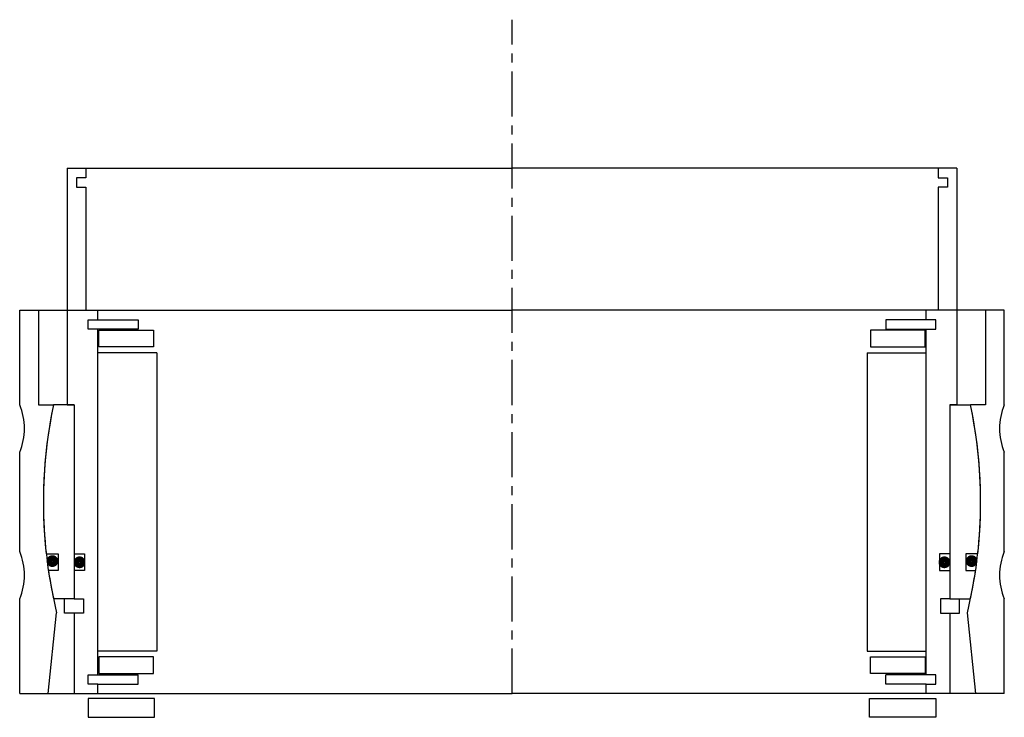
# Model space of a CAD drawing. Header units: millimetres. Extents: x -104 to 104, y -5 to 142.
import ezdxf

# ---------------------------------------------------------------- set-up
doc = ezdxf.new("R2010")
doc.units = ezdxf.units.MM
doc.header["$LTSCALE"] = 0.3
doc.header["$MEASUREMENT"] = 0
doc.linetypes.add('CENTER', pattern=[50.8, 31.75, -6.35, 6.35, -6.35])
doc.layers.get('0').update_dxf_attribs({"linetype": 'CONTINUOUS'})
doc.layers.add('Center', color=1, linetype='CENTER')

# ---------------------------------------------------------------- blocks, each defined once
blk = doc.blocks.new('house4S150')
for p, q in [((-104, 20.5), (-104, 40.5)), ((-104, 40.5), (-100, 40.5)), ((-100, 40.5), (0, 40.5)), ((-100, 40.5), (-100, 20.5)), ((100, 40.5), (0, 40.5)), ((100, 40.5), (100, 20.5)), ((104, 40.5), (100, 40.5)), ((104, 20.5), (104, 40.5)), ((-100, 20.5), (-96.85, 20.5)), ((100, 20.5), (96.85, 20.5)), ((-104, -10.5), (-104, 10.5)), ((104, -10.5), (104, 10.5)), ((-104, -40.5), (-104, -20.5)), ((104, -40.5), (104, -20.5)), ((-98, -40.5), (-96.19, -23.41)), ((98, -40.5), (96.19, -23.41)), ((-104, -40.5), (-98, -40.5)), ((-98, -40.5), (0, -40.5)), ((98, -40.5), (0, -40.5)), ((104, -40.5), (98, -40.5))]:
    blk.add_line(p, q)
for centre, radius, start, end in [((-116, 15.5), 13, 337.3801, 22.6199), ((0, 0), 99, 168.0493, 193.6783), ((0, 0), 99, 346.3217, 11.9507), ((116, 15.5), 13, 157.3801, 202.6199), ((-116, -15.5), 13, 337.3801, 22.6199), ((116, -15.5), 13, 157.3801, 202.6199)]:
    blk.add_arc(centre, radius, start, end)
blk = doc.blocks.new('innerhouse-4S150')
for p, q in [((-94, 70.5), (-94, 20.5)), ((-94, 70.5), (-90, 70.5)), ((-90, 70.5), (0, 70.5)), ((-90, 70.5), (-90, 68.5)), ((90, 70.5), (0, 70.5)), ((94, 70.5), (90, 70.5)), ((90, 70.5), (90, 68.5)), ((94, 70.5), (94, 20.5)), ((-92, 68.5), (-92, 66.5)), ((-90, 68.5), (-92, 68.5)), ((90, 68.5), (92, 68.5)), ((92, 68.5), (92, 66.5)), ((-92, 66.5), (-90, 66.5)), ((-90, 66.5), (-90, 40.5)), ((90, 66.5), (90, 40.5)), ((92, 66.5), (90, 66.5)), ((-90, 40.5), (-87.5, 40.5)), ((-87.5, 38.5), (-87.5, 40.5)), ((87.5, 38.5), (87.5, 40.5)), ((90, 40.5), (87.5, 40.5)), ((-89.5, 36.5), (-89.5, 38.5)), ((-89.5, 38.5), (-87.5, 38.5)), ((-87.5, 38.5), (-79, 38.5)), ((-79, 38.5), (-79, 36.5)), ((87.5, 38.5), (79, 38.5)), ((79, 38.5), (79, 36.5)), ((89.5, 38.5), (87.5, 38.5)), ((89.5, 36.5), (89.5, 38.5)), ((-79, 36.5), (-89.5, 36.5)), ((-87.5, -36.5), (-87.5, 36.5)), ((-87.25, 36.25), (-75.75, 36.25)), ((-87.25, 32.75), (-87.25, 36.25)), ((-75.75, 36.25), (-75.75, 32.75)), ((87.25, 36.25), (75.75, 36.25)), ((75.75, 36.25), (75.75, 32.75)), ((79, 36.5), (89.5, 36.5)), ((87.25, 32.75), (87.25, 36.25)), ((87.5, -36.5), (87.5, 36.5)), ((-75, 31.5), (-87.5, 31.5)), ((-75.75, 32.75), (-87.25, 32.75)), ((-75, 31.5), (-75, -31.5)), ((75, 31.5), (75, -31.5)), ((75, 31.5), (87.5, 31.5)), ((75.75, 32.75), (87.25, 32.75)), ((-92.5, 20.5), (-96.85, 20.5)), ((-94, 20.5), (-92.5, 20.5)), ((-92.5, 20.5), (-92.5, -11)), ((-92.5, 20.5), (-92.5, -20.5)), ((92.5, 20.5), (92.5, -11)), ((92.5, 20.5), (92.5, -20.5)), ((92.5, 20.5), (96.85, 20.5)), ((94, 20.5), (92.5, 20.5)), ((-98.39, -11), (-95.85, -11)), ((-95.85, -11), (-95.85, -14.5)), ((-92.5, -11), (-90.3, -11)), ((-90.3, -11), (-90.3, -14.5)), ((90.3, -11), (90.3, -14.5)), ((92.5, -11), (90.3, -11)), ((98.39, -11), (95.85, -11)), ((95.85, -11), (95.85, -14.5)), ((-95.85, -14.5), (-97.93, -14.5)), ((-92.5, -14.5), (-92.5, -20.5)), ((-90.3, -14.5), (-92.5, -14.5)), ((90.3, -14.5), (92.5, -14.5)), ((92.5, -14.5), (92.5, -20.5)), ((95.85, -14.5), (97.93, -14.5)), ((-92.5, -20.5), (-96.85, -20.5)), ((-94.5, -23.5), (-94.5, -20.5)), ((-92.5, -20.5), (-90.5, -20.5)), ((-90.5, -20.5), (-90.5, -23.5)), ((92.5, -20.5), (90.5, -20.5)), ((90.5, -20.5), (90.5, -23.5)), ((92.5, -20.5), (96.85, -20.5)), ((94.5, -23.5), (94.5, -20.5)), ((-92.5, -23.5), (-94.5, -23.5)), ((-92.5, -23.5), (-92.5, -40.5)), ((-90.5, -23.5), (-92.5, -23.5)), ((90.5, -23.5), (92.5, -23.5)), ((92.5, -23.5), (92.5, -40.5)), ((92.5, -23.5), (94.5, -23.5)), ((-75, -31.5), (-87.5, -31.5)), ((-75.75, -32.75), (-87.25, -32.75)), ((-87.25, -32.75), (-87.25, -36.25)), ((-75.75, -36.25), (-75.75, -32.75)), ((75, -31.5), (87.5, -31.5)), ((75.75, -32.75), (87.25, -32.75)), ((75.75, -36.25), (75.75, -32.75)), ((87.25, -32.75), (87.25, -36.25)), ((-89.5, -36.5), (-79, -36.5)), ((-89.5, -38.5), (-89.5, -36.5)), ((-87.25, -36.25), (-75.75, -36.25)), ((-79, -38.5), (-79, -36.5)), ((87.25, -36.25), (75.75, -36.25)), ((89.5, -36.5), (79, -36.5)), ((79, -38.5), (79, -36.5)), ((89.5, -38.5), (89.5, -36.5)), ((-87.5, -38.5), (-89.5, -38.5)), ((-87.5, -40.5), (-87.5, -38.5)), ((-87.5, -38.5), (-79, -38.5)), ((87.5, -38.5), (79, -38.5)), ((87.5, -40.5), (87.5, -38.5)), ((87.5, -38.5), (89.5, -38.5)), ((-92.5, -40.5), (-87.5, -40.5)), ((-75.5, -41.5), (-89.5, -41.5)), ((-89.5, -41.5), (-89.5, -45.5)), ((-87.5, -40.5), (0, -40.5)), ((-75.5, -45.5), (-75.5, -41.5)), ((87.5, -40.5), (0, -40.5)), ((75.5, -41.5), (89.5, -41.5)), ((75.5, -45.5), (75.5, -41.5)), ((92.5, -40.5), (87.5, -40.5)), ((89.5, -41.5), (89.5, -45.5)), ((-89.5, -45.5), (-75.5, -45.5)), ((89.5, -45.5), (75.5, -45.5))]:
    blk.add_line(p, q)
at = {"const_width": 1.2}
for points in [[(-96.44, -12.5, -1), (-97.74, -12.5, -1)], [(-90.7, -12.75, -1), (-92, -12.75, -1)], [(90.7, -12.75, 1), (92, -12.75, 1)], [(96.44, -12.5, 1), (97.74, -12.5, 1)]]:
    blk.add_lwpolyline(points, format="xyb", close=True, dxfattribs=at)
for start, end in [(168.0493, 186.3794), (353.6206, 11.9507), (188.4221, 191.9507), (348.0493, 351.5779)]:
    blk.add_arc((0, 0), 99, start, end)
at = {"layer": 'Center'}
blk.add_line((0, -40.5), (0, 101.87), dxfattribs=at)

msp = doc.modelspace()

# ---------------------------------------------------------------- block references
for name in ['innerhouse-4S150', 'house4S150']:
    msp.add_blockref(name, (0, 40.5))

doc.saveas('drawing.dxf')
